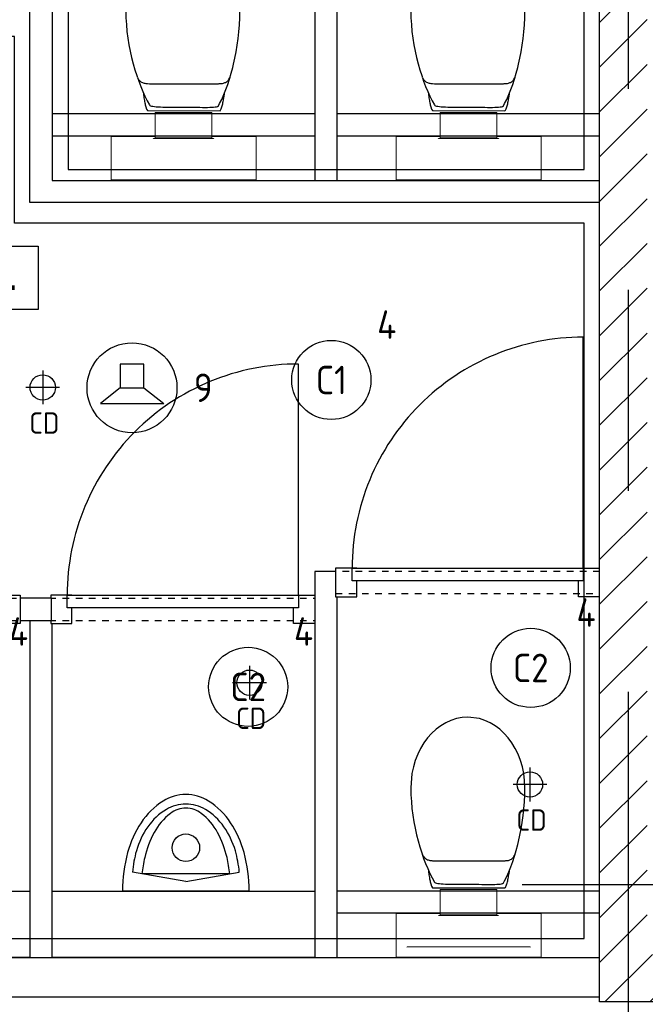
# Model space of a CAD drawing. Header units: millimetres. Extents: x -38032 to 104346, y -31182 to 78566.
# Tile 186 of 213: x 80482 to 82458, y 25471 to 28582. Entities that reach past the tile are written whole.
import ezdxf
from ezdxf.enums import TextEntityAlignment as Align

# ---------------------------------------------------------------- set-up
doc = ezdxf.new("R2010")
doc.units = ezdxf.units.MM
doc.header["$LTSCALE"] = 100
doc.set_wipeout_variables(frame=1)
doc.linetypes.add('PHANTOM', pattern=[63.5, 31.75, -6.35, 6.35, -6.35, 6.35, -6.35])
doc.linetypes.add('STYLE_01', pattern=[0.41664, 0.20828, -0.20836])
for name, color, linetype in [('AB$1A---_ATTRIB035', 8, 'Continuous'), ('AL$1A---_ALGEMEEN', 8, 'Continuous'), ('AL------_MAATV', 200, 'Continuous'), ('AL------_SPARING', 2, 'Continuous'), ('AM$1A---_ARCERING', 8, 'Continuous'), ('BOUWKUNDIG', 8, 'Continuous'), ('EB6421--_ATTRIB', 2, 'Continuous'), ('EL6311--', 3, 'Continuous'), ('EL6421--', 3, 'Continuous'), ('Kastenscheiding', 4, 'PHANTOM'), ('versterkte strook', 7, 'Continuous')]:
    doc.layers.add(name, color=color, linetype=linetype)
doc.styles.add('Arial', font='ARIAL.TTF')
doc.styles.add('BURO-018', font='iso.shx', dxfattribs={"height": 90})
doc.styles.get("Standard").update_dxf_attribs({"font": 'iso.shx'})

# ---------------------------------------------------------------- blocks, each defined once
blk = doc.blocks.new('1115B3A')
at = {"color": 0, "linetype": 'Continuous'}
blk.add_circle((0, 0), 2.5, dxfattribs=at)
at = {"color": 0, "linetype": 'Continuous', "style": 'BURO-018'}
for tag, p in [('E_GKAST', (0, 8)), ('E_GROEP', (0, 5)), ('E_SGROEP', (4.5, 5)), ('E_ARMCODE', (0, 0)), ('E_SLET', (4.5, -1))]:
    blk.add_attdef(tag, text='', height=1.8, dxfattribs=at).set_placement(p, align=Align.MIDDLE)
blk = doc.blocks.new('Centraaldoos')
at = {"color": 1, "linetype": 'Continuous'}
for p, q in [((0, -2), (0, 2)), ((-2, 0), (2, 0))]:
    blk.add_line(p, q, dxfattribs=at)
at = {"color": 0, "linetype": 'Continuous'}
blk.add_circle((0, 0), 1.5, dxfattribs=at)
at = {"color": 0, "linetype": 'Continuous', "style": 'BURO-018'}
blk.add_attdef('AL_POSNR', text='', height=1.8, dxfattribs=at).set_placement((0, 3), align=Align.CENTER)
at = {"color": 0, "linetype": 'Continuous', "style": 'BURO-018', "flags": 1}
blk.add_attdef('AL_OMS', (0, 0), '', height=1.8, dxfattribs=at)
at = {"layer": 'AL------_MAATV', "style": 'BURO-018'}
blk.add_text('CD', height=2.531, rotation=180, dxfattribs=at).set_placement((1.61, 5.48))
blk = doc.blocks.new('E00497')
at = {"color": 0}
for p, q in [((0, 0.75), (1, 2)), ((1, -2), (1, 2)), ((0, 0.75), (-1.5, 0.75)), ((0, -0.75), (0, 0.75)), ((-1.5, -0.75), (0, -0.75)), ((0, -0.75), (1, -2))]:
    blk.add_line(p, q, dxfattribs=at)
blk.add_line((-1.5, 0.75), (-1.5, -0.75))
blk.add_circle((0, 0), 2.841, dxfattribs=at)
at = {"color": 0, "linetype": 'Continuous', "style": 'BURO-018'}
blk.add_attdef('E_TEXT1', text='', height=1.8, dxfattribs=at).set_placement((0, 4.5), align=Align.MIDDLE)
at = {"color": 0, "linetype": 'Continuous', "style": 'BURO-018', "flags": 1}
blk.add_attdef('E_MATCODE', text='', height=1.8, dxfattribs=at).set_placement((0, 0), align=Align.MIDDLE)
blk = doc.blocks.new('toil. 10 top')
at = {"color": 0, "lineweight": 5}
blk.add_wipeout([(-202.38, 176.35), (202.64, 176.35), (202.64, 77.25), (-202.38, 77.25)], dxfattribs=at).dxf.layer = 'AL$1A---_ALGEMEEN'
at = {"color": 0}
blk.add_wipeout([(-126.41, -63.78), (-125.9, -59.46), (-125.39, -54.88), (-124.88, -50.82), (-124.12, -47.01), (-123.61, -42.94), (-123.1, -39.13), (-122.34, -35.57), (-121.58, -32.02), (-120.82, -28.71), (-120.05, -25.66), (-119.29, -22.87), (-118.27, -19.82), (-117.51, -17.28), (-116.5, -14.99), (-113.95, -10.42), (115.23, -9.66), (116.5, -11.69), (117.77, -13.97), (119.04, -16.52), (120.06, -19.31), (121.08, -22.36), (122.09, -25.41), (122.86, -28.71), (123.87, -32.02), (124.64, -36.08), (125.14, -39.64), (125.91, -43.45), (126.67, -47.52), (127.18, -51.33), (127.94, -55.39), (129.46, -63.27)], dxfattribs=at).dxf.layer = 'AL$1A---_ALGEMEEN'
at = {"layer": 'AL$1A---_ALGEMEEN', "color": 0, "lineweight": 5, "flags": 128}
blk.add_lwpolyline([(-202.38, 176.35), (202.64, 176.35), (202.64, 77.25), (-202.38, 77.25), (-202.38, 176.35)], dxfattribs=at)
at = {"layer": 'AL$1A---_ALGEMEEN', "color": 0, "flags": 128}
blk.add_lwpolyline([(-126.41, -63.78), (-125.9, -59.46), (-125.39, -54.88), (-124.88, -50.82), (-124.12, -47.01), (-123.61, -42.94), (-123.1, -39.13), (-122.34, -35.57), (-121.58, -32.02), (-120.82, -28.71), (-120.05, -25.66), (-119.29, -22.87), (-118.27, -19.82), (-117.51, -17.28), (-116.5, -14.99), (-113.95, -10.42), (115.23, -9.66), (116.5, -11.69), (117.77, -13.97), (119.04, -16.52), (120.06, -19.31), (121.08, -22.36), (122.09, -25.41), (122.86, -28.71), (123.87, -32.02), (124.64, -36.08), (125.14, -39.64), (125.91, -43.45), (126.67, -47.52), (127.18, -51.33), (127.94, -55.39), (129.46, -63.27)], dxfattribs=at)
at = {"color": 0, "lineweight": 5}
blk.add_wipeout([(-89.82, 75.21), (89.57, 75.21), (89.57, -4.57), (-89.82, -4.57)], dxfattribs=at).dxf.layer = 'AL$1A---_ALGEMEEN'
at = {"color": 0}
blk.add_wipeout([(-182.05, -326), (-181.8, -304.15), (-180.53, -282.55), (-178.5, -260.95), (-175.96, -239.61), (-172.4, -218.77), (-168.59, -198.19), (-164.01, -177.86), (-159.18, -158.29), (-153.59, -139.24), (-147.75, -120.94), (-141.65, -103.15), (-135.3, -86.65), (-128.69, -70.89), (-121.83, -55.65), (-114.97, -41.42), (-107.86, -28.46), (-106.59, -27.19), (-104.3, -25.92), (-101, -24.9), (-96.93, -24.14), (-92.1, -23.38), (-86.51, -22.87), (-80.16, -22.36), (-73.04, -22.11), (-65.68, -21.85), (-57.29, -21.6), (-48.65, -21.6), (-39.5, -21.6), (-29.85, -21.34), (-19.68, -21.34), (1.41, -21.34), (11.81, -21.34), (22.49, -21.34), (32.4, -21.34), (42.31, -21.09), (51.2, -21.09), (60.09, -20.84), (68.22, -20.84), (76.1, -20.84), (82.96, -21.09), (89.32, -21.34), (95.16, -21.6), (99.99, -22.11), (104.05, -22.87), (107.1, -23.63), (110.66, -25.66), (113.96, -32.52), (120.82, -45.99), (127.43, -60.98), (133.78, -76.74), (139.63, -93.25), (145.47, -110.27), (150.81, -128.31), (155.89, -147.11), (158.18, -156.77), (162.5, -176.33), (166.56, -196.41), (169.86, -216.99), (172.66, -238.34), (174.95, -259.93), (176.73, -281.79), (177.74, -303.64), (178.25, -326), (177.23, -348.87), (174.44, -370.981), (170.12, -392.571), (164.02, -412.651), (156.4, -432.471), (147.25, -450.511), (136.83, -467.791), (125.4, -483.801), (112.44, -498.031), (98.72, -510.981), (83.73, -522.161), (67.97, -531.821), (51.45, -539.191), (34.43, -544.781), (-1.9, -549.101), (-20.19, -548.081), (-38.23, -544.781), (-55.51, -539.191), (-72.03, -531.821), (-87.78, -522.161), (-102.52, -510.981), (-116.5, -498.031), (-129.2, -483.801), (-140.89, -467.791), (-151.31, -450.511), (-160.46, -432.471), (-168.08, -412.651), (-174.18, -392.571), (-178.5, -370.981)], dxfattribs=at).dxf.layer = 'AL$1A---_ALGEMEEN'
at = {"layer": 'AL$1A---_ALGEMEEN', "color": 0}
blk.add_line((460, 0), (-460, 0), dxfattribs=at)
at = {"layer": 'AL$1A---_ALGEMEEN', "color": 0, "lineweight": 5, "flags": 128}
blk.add_lwpolyline([(-89.82, 75.21), (89.57, 75.21), (89.57, -4.57), (-89.82, -4.57), (-89.82, 75.21)], dxfattribs=at)
at = {"layer": 'AL$1A---_ALGEMEEN', "color": 0, "flags": 128}
blk.add_lwpolyline([(-182.05, -326), (-181.8, -304.15), (-180.53, -282.55), (-178.5, -260.95), (-175.96, -239.61), (-172.4, -218.77), (-168.59, -198.19), (-164.01, -177.86), (-159.18, -158.29), (-153.59, -139.24), (-147.75, -120.94), (-141.65, -103.15), (-135.3, -86.65), (-128.69, -70.89), (-121.83, -55.65), (-114.97, -41.42), (-107.86, -28.46), (-106.59, -27.19), (-104.3, -25.92), (-101, -24.9), (-96.93, -24.14), (-92.1, -23.38), (-86.51, -22.87), (-80.16, -22.36), (-73.04, -22.11), (-65.68, -21.85), (-57.29, -21.6), (-48.65, -21.6), (-39.5, -21.6), (-29.85, -21.34), (-19.68, -21.34), (1.41, -21.34), (11.81, -21.34), (22.49, -21.34), (32.4, -21.34), (42.31, -21.09), (51.2, -21.09), (60.09, -20.84), (68.22, -20.84), (76.1, -20.84), (82.96, -21.09), (89.32, -21.34), (95.16, -21.6), (99.99, -22.11), (104.05, -22.87), (107.1, -23.63), (110.66, -25.66), (113.96, -32.52), (120.82, -45.99), (127.43, -60.98), (133.78, -76.74), (139.63, -93.25), (145.47, -110.27), (150.81, -128.31), (155.89, -147.11), (158.18, -156.77), (162.5, -176.33), (166.56, -196.41), (169.86, -216.99), (172.66, -238.34), (174.95, -259.93), (176.73, -281.79), (177.74, -303.64), (178.25, -326), (177.23, -348.87), (174.44, -370.981), (170.12, -392.571), (164.02, -412.651), (156.4, -432.471), (147.25, -450.511), (136.83, -467.791), (125.4, -483.801), (112.44, -498.031), (98.72, -510.981), (83.73, -522.161), (67.97, -531.821), (51.45, -539.191), (34.43, -544.781), (-1.9, -549.101), (-20.19, -548.081), (-38.23, -544.781), (-55.51, -539.191), (-72.03, -531.821), (-87.78, -522.161), (-102.52, -510.981), (-116.5, -498.031), (-129.2, -483.801), (-140.89, -467.791), (-151.31, -450.511), (-160.46, -432.471), (-168.08, -412.651), (-174.18, -392.571), (-178.5, -370.981), (-182.05, -326)], dxfattribs=at)
at = {"color": 0, "lineweight": 5}
for points in [[(-228.05, 208.36), (-228.05, 71.4), (-89.82, 71.4)], [(89.82, 71.4), (229.32, 71.4), (229.32, 208.87)]]:
    blk.add_wipeout(points, dxfattribs=at).dxf.layer = 'AL$1A---_ALGEMEEN'
at = {"color": 0}
blk.add_wipeout([(-145.72, -115.35), (-144.45, -112.56), (-142.92, -110.01), (-141.14, -107.73), (-139.11, -105.19), (-137.08, -103.41), (-134.79, -101.88), (-132.25, -100.36), (-129.71, -99.09), (-127.17, -98.33), (-124.37, -97.31), (-121.83, -96.8), (-119.04, -96.29), (-116.24, -96.04), (-113.45, -95.79), (-107.86, -95.54), (110.66, -95.54), (112.95, -95.79), (115.74, -95.79), (118.28, -96.04), (120.82, -96.04), (123.36, -96.55), (125.91, -97.06), (128.19, -97.82), (130.73, -98.83), (133.02, -99.85), (135.31, -101.12), (137.59, -102.9), (139.63, -104.68), (141.66, -107.22), (143.44, -109.51), (147, -115.35)], dxfattribs=at).dxf.layer = 'AL$1A---_ALGEMEEN'
at = {"layer": 'AL$1A---_ALGEMEEN', "color": 0, "lineweight": 5}
blk.add_line((-228.05, 208.36), (229.32, 208.36), dxfattribs=at)
at = {"layer": 'AL$1A---_ALGEMEEN', "color": 0}
blk.add_line((460, 70), (-460, 70), dxfattribs=at)
at = {"layer": 'AL$1A---_ALGEMEEN', "color": 0, "lineweight": 5, "flags": 128}
for points in [[(-228.05, 208.36), (-228.05, 71.4), (-89.82, 71.4)], [(89.82, 71.4), (229.32, 71.4), (229.32, 208.87)]]:
    blk.add_lwpolyline(points, dxfattribs=at)
at = {"layer": 'AL$1A---_ALGEMEEN', "color": 0, "flags": 128}
blk.add_lwpolyline([(-145.72, -115.35), (-144.45, -112.56), (-142.92, -110.01), (-141.14, -107.73), (-139.11, -105.19), (-137.08, -103.41), (-134.79, -101.88), (-132.25, -100.36), (-129.71, -99.09), (-127.17, -98.33), (-124.37, -97.31), (-121.83, -96.8), (-119.04, -96.29), (-116.24, -96.04), (-113.45, -95.79), (-107.86, -95.54), (110.66, -95.54), (112.95, -95.79), (115.74, -95.79), (118.28, -96.04), (120.82, -96.04), (123.36, -96.55), (125.91, -97.06), (128.19, -97.82), (130.73, -98.83), (133.02, -99.85), (135.31, -101.12), (137.59, -102.9), (139.63, -104.68), (141.66, -107.22), (143.44, -109.51), (147, -115.35)], dxfattribs=at)
blk = doc.blocks.new('urinoir 05 top')
at = {"color": 0}
blk.add_wipeout([(-200, 0), (-200, -1.9), (-200, -3.8), (-200, -5.8), (-199.9, -7.7), (-199.9, -9.6), (-199.9, -11.5), (-199.8, -13.4), (-199.7, -15.4), (-199.7, -17.3), (-199.6, -19.2), (-199.5, -21.1), (-199.4, -23), (-199.3, -25), (-199.2, -26.9), (-199.1, -28.8), (-199, -30.7), (-198.8, -32.6), (-198.7, -34.5), (-198.6, -36.5), (-198.4, -38.4), (-198.2, -40.3), (-198.1, -42.2), (-197.9, -44.1), (-197.7, -46), (-197.5, -47.9), (-197.3, -49.8), (-197.1, -51.8), (-196.9, -53.7), (-196.7, -55.6), (-196.4, -57.5), (-196.2, -59.4), (-195.9, -61.3), (-195.7, -63.2), (-195.4, -65.1), (-195.1, -67), (-194.9, -68.9), (-194.6, -70.8), (-194.3, -72.7), (-194, -74.6), (-193.6, -76.5), (-193.3, -78.4), (-193, -80.3), (-192.7, -82.2), (-192.3, -84.1), (-192, -85.9), (-191.6, -87.8), (-191.2, -89.7), (-190.9, -91.6), (-190.5, -93.5), (-190.1, -95.4), (-189.7, -97.2), (-189.3, -99.1), (-188.9, -101), (-188.4, -102.9), (-188, -104.7), (-187.6, -106.6), (-187.1, -108.5), (-186.7, -110.3), (-186.2, -112.2), (-185.7, -114.1), (-185.3, -115.9), (-184.8, -117.8), (-184.3, -119.6), (-183.8, -121.5), (-183.4, -123.1), (-182.9, -124.6), (-182.5, -126.2), (-182, -127.7), (-181.6, -129.3), (-181.1, -130.8), (-180.6, -132.4), (-180.1, -133.9), (-179.7, -135.5), (-179.2, -137), (-178.7, -138.6), (-178.1, -140.1), (-177.6, -141.6), (-177.1, -143.2), (-176.6, -144.7), (-176, -146.2), (-175.5, -147.7), (-174.9, -149.3), (-174.3, -150.8), (-173.8, -152.3), (-173.2, -153.8), (-172.6, -155.3), (-172, -156.8), (-171.4, -158.3), (-170.8, -159.8), (-170.2, -161.3), (-169.6, -162.8), (-168.9, -164.3), (-168.3, -165.8), (-167.6, -167.3), (-167, -168.8), (-166.3, -170.3), (-165.7, -171.7), (-165, -173.2), (-164.3, -174.7), (-163.6, -176.1), (-162.9, -177.6), (-162.2, -179.1), (-161.5, -180.5), (-160.8, -182), (-160, -183.4), (-159.3, -184.9), (-158.6, -186.3), (-157.8, -187.7), (-157.1, -189.2), (-156.3, -190.6), (-155.5, -192), (-154.8, -193.5), (-154, -194.9), (-153.2, -196.3), (-152.4, -197.7), (-151.6, -199.1), (-150.8, -200.5), (-150, -201.9), (-149.1, -203.3), (-148.3, -204.7), (-147.5, -206.1), (-146.6, -207.5), (-145.8, -208.8), (-144.9, -210.2), (-144.1, -211.6), (-143.2, -213), (-142.3, -214.3), (-141.4, -215.7), (-141.4, -215.7), (-140.6, -217), (-139.7, -218.2), (-138.8, -219.5), (-138, -220.8), (-137.1, -222), (-136.2, -223.3), (-135.3, -224.6), (-134.4, -225.8), (-133.5, -227), (-132.5, -228.3), (-131.6, -229.5), (-130.7, -230.7), (-129.7, -231.9), (-128.8, -233.1), (-127.8, -234.3), (-126.8, -235.5), (-125.8, -236.7), (-124.9, -237.9), (-123.9, -239.1), (-122.9, -240.2), (-121.8, -241.4), (-120.8, -242.6), (-119.8, -243.7), (-118.8, -244.8), (-117.7, -246), (-116.7, -247.1), (-115.6, -248.2), (-114.5, -249.3), (-113.5, -250.4), (-112.4, -251.5), (-111.3, -252.6), (-110.2, -253.7), (-109.1, -254.8), (-108, -255.9), (-106.9, -256.9), (-105.8, -258), (-104.6, -259), (-103.5, -260.1), (-102.4, -261.1), (-101.2, -262.1), (-100, -263.1), (-98.9, -264.1), (-97.7, -265.1), (-96.5, -266.1), (-95.3, -267.1), (-94.2, -268.1), (-93, -269.1), (-91.8, -270), (-90.5, -271), (-89.3, -271.9), (-88.1, -272.8), (-86.9, -273.8), (-85.6, -274.7), (-84.4, -275.6), (-83.2, -276.5), (-81.9, -277.4), (-80.6, -278.3), (-79.4, -279.2), (-78.1, -280), (-76.8, -280.9), (-75.5, -281.8), (-74.3, -282.6), (-73, -283.4), (-71.7, -284.3), (-71.7, -284.3), (-71.6, -284.3), (-70.6, -284.9), (-69.6, -285.5), (-68.6, -286.1), (-67.6, -286.7), (-66.6, -287.3), (-65.5, -287.9), (-64.5, -288.5), (-63.5, -289), (-62.4, -289.6), (-61.4, -290.1), (-60.3, -290.7), (-59.3, -291.2), (-58.2, -291.7), (-57.2, -292.2), (-56.1, -292.7), (-55, -293.2), (-53.9, -293.7), (-52.8, -294.2), (-51.8, -294.6), (-50.7, -295.1), (-49.6, -295.5), (-48.5, -295.9), (-47.4, -296.4), (-46.3, -296.8), (-45.2, -297.2), (-44, -297.6), (-42.9, -298), (-41.8, -298.3), (-40.7, -298.7), (-39.6, -299), (-38.4, -299.4), (-37.3, -299.7), (-36.2, -300), (-35, -300.4), (-33.9, -300.7), (-32.7, -300.9), (-31.6, -301.2), (-30.4, -301.5), (-29.3, -301.8), (-28.1, -302), (-27, -302.3), (-25.8, -302.5), (-24.7, -302.7), (-23.5, -302.9), (-22.3, -303.1), (-21.2, -303.3), (-20, -303.5), (-18.8, -303.7), (-17.7, -303.8), (-16.5, -304), (-15.3, -304.1), (-14.2, -304.3), (-13, -304.4), (-11.8, -304.5), (-10.6, -304.6), (-9.4, -304.7), (-8.3, -304.7), (-7.1, -304.8), (-5.9, -304.9), (-4.7, -304.9), (-3.6, -305), (-2.4, -305), (-1.2, -305), (0, -305), (0, -305), (0, -305), (1.2, -305), (2.4, -305), (3.6, -305), (4.7, -304.9), (5.9, -304.9), (7.1, -304.8), (8.3, -304.7), (9.4, -304.7), (10.6, -304.6), (11.8, -304.5), (13, -304.4), (14.2, -304.3), (15.3, -304.1), (16.5, -304), (17.7, -303.8), (18.8, -303.7), (20, -303.5), (21.2, -303.3), (22.3, -303.1), (23.5, -302.9), (24.7, -302.7), (25.8, -302.5), (27, -302.3), (28.1, -302), (29.3, -301.8), (30.4, -301.5), (31.6, -301.2), (32.7, -300.9), (33.9, -300.7), (35, -300.4), (36.2, -300), (37.3, -299.7), (38.4, -299.4), (39.6, -299), (40.7, -298.7), (41.8, -298.3), (42.9, -298), (44, -297.6), (45.2, -297.2), (46.3, -296.8), (47.4, -296.4), (48.5, -295.9), (49.6, -295.5), (50.7, -295.1), (51.8, -294.6), (52.8, -294.2), (53.9, -293.7), (55, -293.2), (56.1, -292.7), (57.2, -292.2), (58.2, -291.7), (59.3, -291.2), (60.3, -290.7), (61.4, -290.1), (62.4, -289.6), (63.5, -289), (64.5, -288.5), (65.5, -287.9), (66.6, -287.3), (67.6, -286.7), (68.6, -286.1), (69.6, -285.5), (70.6, -284.9), (71.6, -284.3), (71.7, -284.3), (71.7, -284.3), (73, -283.4), (74.3, -282.6), (75.5, -281.8), (76.8, -280.9), (78.1, -280), (79.4, -279.2), (80.6, -278.3), (81.9, -277.4), (83.2, -276.5), (84.4, -275.6), (85.6, -274.7), (86.9, -273.8), (88.1, -272.8), (89.3, -271.9), (90.5, -271), (91.8, -270), (93, -269.1), (94.2, -268.1), (95.3, -267.1), (96.5, -266.1), (97.7, -265.1), (98.9, -264.1), (100, -263.1), (101.2, -262.1), (102.4, -261.1), (103.5, -260.1), (104.6, -259), (105.8, -258), (106.9, -256.9), (108, -255.9), (109.1, -254.8), (110.2, -253.7), (111.3, -252.6), (112.4, -251.5), (113.5, -250.4), (114.5, -249.3), (115.6, -248.2), (116.7, -247.1), (117.7, -246), (118.8, -244.8), (119.8, -243.7), (120.8, -242.6), (121.8, -241.4), (122.9, -240.2), (123.9, -239.1), (124.9, -237.9), (125.8, -236.7), (126.8, -235.5), (127.8, -234.3), (128.8, -233.1), (129.7, -231.9), (130.7, -230.7), (131.6, -229.5), (132.5, -228.3), (133.5, -227), (134.4, -225.8), (135.3, -224.6), (136.2, -223.3), (137.1, -222), (138, -220.8), (138.8, -219.5), (139.7, -218.2), (140.6, -217), (141.4, -215.7), (141.4, -215.7), (142.3, -214.3), (143.2, -213), (144.1, -211.6), (144.9, -210.2), (145.8, -208.8), (146.6, -207.5), (147.5, -206.1), (148.3, -204.7), (149.1, -203.3), (150, -201.9), (150.8, -200.5), (151.6, -199.1), (152.4, -197.7), (153.2, -196.3), (154, -194.9), (154.8, -193.5), (155.5, -192), (156.3, -190.6), (157.1, -189.2), (157.8, -187.7), (158.6, -186.3), (159.3, -184.9), (160, -183.4), (160.8, -182), (161.5, -180.5), (162.2, -179.1), (162.9, -177.6), (163.6, -176.1), (164.3, -174.7), (165, -173.2), (165.7, -171.7), (166.3, -170.3), (167, -168.8), (167.6, -167.3), (168.3, -165.8), (168.9, -164.3), (169.6, -162.8), (170.2, -161.3), (170.8, -159.8), (171.4, -158.3), (172, -156.8), (172.6, -155.3), (173.2, -153.8), (173.8, -152.3), (174.3, -150.8), (174.9, -149.3), (175.5, -147.7), (176, -146.2), (176.6, -144.7), (177.1, -143.2), (177.6, -141.6), (178.1, -140.1), (178.7, -138.6), (179.2, -137), (179.7, -135.5), (180.1, -133.9), (180.6, -132.4), (181.1, -130.8), (181.6, -129.3), (182, -127.7), (182.5, -126.2), (182.9, -124.6), (183.4, -123.1), (183.8, -121.5), (184.3, -119.6), (184.8, -117.8), (185.3, -115.9), (185.7, -114.1), (186.2, -112.2), (186.7, -110.3), (187.1, -108.5), (187.6, -106.6), (188, -104.7), (188.4, -102.9), (188.9, -101), (189.3, -99.1), (189.7, -97.2), (190.1, -95.4), (190.5, -93.5), (190.9, -91.6), (191.2, -89.7), (191.6, -87.8), (192, -85.9), (192.3, -84.1), (192.7, -82.2), (193, -80.3), (193.3, -78.4), (193.6, -76.5), (194, -74.6), (194.3, -72.7), (194.6, -70.8), (194.9, -68.9), (195.1, -67), (195.4, -65.1), (195.7, -63.2), (195.9, -61.3), (196.2, -59.4), (196.4, -57.5), (196.7, -55.6), (196.9, -53.7), (197.1, -51.8), (197.3, -49.8), (197.5, -47.9), (197.7, -46), (197.9, -44.1), (198.1, -42.2), (198.2, -40.3), (198.4, -38.4), (198.6, -36.5), (198.7, -34.5), (198.8, -32.6), (199, -30.7), (199.1, -28.8), (199.2, -26.9), (199.3, -25), (199.4, -23), (199.5, -21.1), (199.6, -19.2), (199.7, -17.3), (199.7, -15.4), (199.8, -13.4), (199.9, -11.5), (199.9, -9.6), (199.9, -7.7), (200, -5.8), (200, -3.8), (200, -1.9), (200, 0)], dxfattribs=at).dxf.layer = 'AL$1A---_ALGEMEEN'
at = {"layer": 'AL$1A---_ALGEMEEN', "color": 0}
for p, q in [((142.5, 0), (-200, 0)), ((-200, 0), (200, 0)), ((0, -30), (-168.7, -60)), ((0, -30), (168.7, -60)), ((-138.6, -54.6), (138.6, -54.6))]:
    blk.add_line(p, q, dxfattribs=at)
at = {"layer": 'AL$1A---_ALGEMEEN', "color": 0, "flags": 128}
for points in [[(-200, 0, 0.066414), (-183.8, -121.5, 0.078981), (-141.4, -215.7), (-141.4, -215.7, 0.107125), (-71.7, -284.3), (-71.7, -284.3), (-71.6, -284.3, 0.141741), (0, -305), (0, -305), (0, -305, 0.141741), (71.6, -284.3), (71.7, -284.3), (71.7, -284.3, 0.107125), (141.4, -215.7), (141.4, -215.7, 0.078974), (183.8, -121.5, 0.066411), (200, 0)], [(-168.7, -60), (-168.7, -60, 0.048607), (-156.3, -127.2), (-156.3, -127.2, 0.081914), (-120.2, -203.2, 0.106907), (-61.5, -258), (-61.5, -258, 0.135353), (0, -275), (0, -275), (0, -275, 0.135353), (61.5, -258), (61.5, -258, 0.106909), (120.2, -203.2, 0.081926), (156.3, -127.2), (156.3, -127.2, 0.048607), (168.7, -60), (168.7, -60)], [(-138.6, -54.6), (-138.6, -54.7, 0.026724), (-130, -105.5), (-130, -105.5, 0.069012), (-100.2, -185.2, 0.10577), (-48.8, -245.4), (-48.8, -245.4, 0.164787), (0, -261.9), (0, -261.9), (0, -261.9, 0.164787), (48.8, -245.4), (48.8, -245.4, 0.105783), (100.2, -185.2), (100.2, -185.2, 0.068952), (130, -105.5), (130, -105.5, 0.026825), (138.6, -54.6)]]:
    blk.add_lwpolyline(points, format="xyb", dxfattribs=at)
at = {"layer": 'AL$1A---_ALGEMEEN', "color": 0}
blk.add_circle((0, -136.9), 43.5, dxfattribs=at)
blk = doc.blocks.new('Group-73')
at = {"color": 0}
for points in [[(0, -6145), (838, -6145), (838, -6355), (0, -6355)], [(900, -6145), (1738, -6145), (1738, -6355), (900, -6355)], [(1792, -6145), (2630, -6145), (2630, -6355), (1792, -6355)]]:
    blk.add_wipeout(points, dxfattribs=at).dxf.layer = 'AL$1A---_ALGEMEEN'
at = {"layer": 'AL$1A---_ALGEMEEN', "color": 0}
for points in [[(0, -6145), (838, -6145), (838, -6355), (0, -6355)], [(900, -6145), (1738, -6145), (1738, -6355), (900, -6355)], [(1792, -6145), (2630, -6145), (2630, -6355), (1792, -6355)]]:
    blk.add_lwpolyline(points, close=True, dxfattribs=at)
at = {"layer": 'AL$1A---_ALGEMEEN', "color": 0, "xscale": -1, "rotation": 180}
for p in [(407.5, -6145), (1307.5, -6145)]:
    blk.add_blockref('urinoir 05 top', p, dxfattribs=at)
at = {"layer": 'AL$1A---_ALGEMEEN', "color": 0, "rotation": 180}
blk.add_blockref('urinoir 05 top', (2222.5, -6145), dxfattribs=at)
blk = doc.blocks.new('32x_hout-mk 809-p')
at = {"color": 0}
for points in [[(-20.7, -167), (-20.7, -100), (-110.7, -100), (-110.7, -167)], [(-110.7, -867), (-20.7, -867), (-20.7, -934), (-110.7, -934)]]:
    blk.add_wipeout(points, dxfattribs=at).dxf.layer = 'AL$1A---_ALGEMEEN'
at = {"layer": 'AL$1A---_ALGEMEEN', "color": 0}
for points in [[(-20.7, -167), (-20.7, -100), (-110.7, -100), (-110.7, -167)], [(709.1, -864.1), (708.4, -846.2), (707.3, -828.3), (705.8, -810.4), (703.8, -792.6), (701.4, -774.9), (698.5, -757.2), (695.3, -739.6), (691.6, -722.1), (687.4, -704.6), (682.8, -687.3), (677.9, -670.1), (672.4, -653), (666.6, -636.1), (660.4, -619.3), (653.7, -602.6), (646.7, -586.2), (639.2, -569.9), (631.3, -553.8), (623.1, -537.9), (614.5, -522.2), (605.4, -506.7), (596, -491.5), (586.3, -476.4), (576.1, -461.7), (565.6, -447.1), (554.8, -432.9), (543.6, -418.9), (532.1, -405.2), (520.2, -391.8), (508, -378.6), (495.5, -365.8), (482.7, -353.3), (469.5, -341.1), (456.1, -329.2), (442.4, -317.7), (428.4, -306.5), (414.2, -295.7), (399.6, -285.2), (384.9, -275), (369.8, -265.3), (354.6, -255.9), (339.1, -246.8), (323.4, -238.2), (307.5, -229.9), (291.4, -222.1), (275.1, -214.6), (258.7, -207.6), (242, -200.9), (225.2, -194.7), (208.3, -188.8), (191.2, -183.4), (174, -178.4), (156.7, -173.9), (139.2, -169.7), (121.7, -166), (104.1, -162.7), (86.4, -159.9), (68.7, -157.5), (50.8, -155.5), (33, -154), (15.1, -152.9), (-2.8, -152.2), (-20.7, -152), (-20.7, -882), (709.3, -882)], [(-110.7, -867), (-20.7, -867), (-20.7, -934), (-110.7, -934)]]:
    blk.add_lwpolyline(points, close=True, dxfattribs=at)
at = {"color": 0}
blk.add_wipeout([(-60.7, -152), (-20.7, -152), (-20.7, -882), (-60.7, -882)], dxfattribs=at).dxf.layer = 'AL$1A---_ALGEMEEN'
at = {"layer": 'AL$1A---_ALGEMEEN', "color": 0}
blk.add_lwpolyline([(-60.7, -152), (-20.7, -152), (-20.7, -882), (-60.7, -882)], close=True, dxfattribs=at)
blk = doc.blocks.new('32x_hout-mk 809s-p')
at = {"color": 0}
for points in [[(-20.7, -167), (-20.7, -100), (-110.7, -100), (-110.7, -167)], [(-110.7, -867), (-20.7, -867), (-20.7, -934), (-110.7, -934)]]:
    blk.add_wipeout(points, dxfattribs=at).dxf.layer = 'AL$1A---_ALGEMEEN'
at = {"layer": 'AL$1A---_ALGEMEEN', "color": 0}
for points in [[(-20.7, -167), (-20.7, -100), (-110.7, -100), (-110.7, -167)], [(709.1, -864.1), (708.4, -846.2), (707.3, -828.3), (705.8, -810.4), (703.8, -792.6), (701.4, -774.9), (698.5, -757.2), (695.3, -739.6), (691.6, -722.1), (687.4, -704.6), (682.8, -687.3), (677.9, -670.1), (672.4, -653), (666.6, -636.1), (660.4, -619.3), (653.7, -602.6), (646.7, -586.2), (639.2, -569.9), (631.3, -553.8), (623.1, -537.9), (614.5, -522.2), (605.4, -506.7), (596, -491.5), (586.3, -476.4), (576.1, -461.7), (565.6, -447.1), (554.8, -432.9), (543.6, -418.9), (532.1, -405.2), (520.2, -391.8), (508, -378.6), (495.5, -365.8), (482.7, -353.3), (469.5, -341.1), (456.1, -329.2), (442.4, -317.7), (428.4, -306.5), (414.2, -295.7), (399.6, -285.2), (384.9, -275), (369.8, -265.3), (354.6, -255.9), (339.1, -246.8), (323.4, -238.2), (307.5, -229.9), (291.4, -222.1), (275.1, -214.6), (258.7, -207.6), (242, -200.9), (225.2, -194.7), (208.3, -188.8), (191.2, -183.4), (174, -178.4), (156.7, -173.9), (139.2, -169.7), (121.7, -166), (104.1, -162.7), (86.4, -159.9), (68.7, -157.5), (50.8, -155.5), (33, -154), (15.1, -152.9), (-2.8, -152.2), (-20.7, -152), (-20.7, -882), (709.3, -882)], [(-110.7, -867), (-20.7, -867), (-20.7, -934), (-110.7, -934)]]:
    blk.add_lwpolyline(points, close=True, dxfattribs=at)
at = {"color": 0}
blk.add_wipeout([(-60.7, -152), (-20.7, -152), (-20.7, -882), (-60.7, -882)], dxfattribs=at).dxf.layer = 'AL$1A---_ALGEMEEN'
at = {"layer": 'AL$1A---_ALGEMEEN', "color": 0}
blk.add_lwpolyline([(-60.7, -152), (-20.7, -152), (-20.7, -882), (-60.7, -882)], close=True, dxfattribs=at)
blk = doc.blocks.new('toiletgroep 10x')
at = {"layer": 'AL$1A---_ALGEMEEN', "color": 0, "xscale": -1}
for name, p, rotation in [('toil. 10 top', (2215.1, -3690), 180), ('32x_hout-mk 809s-p', (1799, -5189.3), 270), ('toil. 10 top', (3115.1, -6145), 180)]:
    blk.add_blockref(name, p, dxfattribs=dict(at, rotation=rotation))
at = {"layer": 'AL$1A---_ALGEMEEN', "color": 0}
blk.add_blockref('Group-73', (0, 0), dxfattribs=at)
at = {"layer": 'AL$1A---_ALGEMEEN', "color": 0, "xscale": -1, "rotation": 180}
blk.add_blockref('toil. 10 top', (3115.1, -3690), dxfattribs=at)
at = {"color": 0}
for points in [[(2700, -6355), (2700, -5866), (2700, -5202.8), (2700, -5135), (2630, -5135), (2630, -5280.2), (2630, -5348), (2630, -5648.2), (2630, -6355)], [(1730, -6355), (1800, -6355), (1800, -5497.1), (1800, -5352.5), (1800, -5285), (1730, -5285), (1730, -5352.5), (1730, -5603.1)]]:
    blk.add_wipeout(points, dxfattribs=at).dxf.layer = 'AL$1A---_ALGEMEEN'
at = {"layer": 'AL$1A---_ALGEMEEN', "color": 0}
for points in [[(2700, -6355), (2700, -5866), (2700, -5202.8), (2700, -5135), (2630, -5135), (2630, -5280.2), (2630, -5348), (2630, -5648.2), (2630, -6355)], [(1730, -6355), (1800, -6355), (1800, -5497.1), (1800, -5352.5), (1800, -5285), (1730, -5285), (1730, -5352.5), (1730, -5603.1)]]:
    blk.add_lwpolyline(points, close=True, dxfattribs=at)
at = {"color": 0}
blk.add_wipeout([(3530, -3970), (1730, -3970), (1730, -2610), (1831, -2610), (1831, -2680), (1800, -2680), (1800, -3900), (3530, -3900)], dxfattribs=at).dxf.layer = 'AL$1A---_ALGEMEEN'
at = {"layer": 'AL$1A---_ALGEMEEN', "color": 0}
blk.add_lwpolyline([(3530, -3970), (1730, -3970), (1730, -2610), (1831, -2610), (1831, -2680), (1800, -2680), (1800, -3900), (3530, -3900)], close=True, dxfattribs=at)
at = {"layer": 'AL$1A---_ALGEMEEN', "color": 0, "rotation": 90}
for p in [(2595.5, -5104.3), (1695.8, -5189.3)]:
    blk.add_blockref('32x_hout-mk 809-p', p, dxfattribs=at)
at = {"color": 0}
blk.add_wipeout([(0, -6355), (3530, -6355), (3530, -6480), (0, -6480)], dxfattribs=at).dxf.layer = 'AL$1A---_ALGEMEEN'
at = {"layer": 'AL$1A---_ALGEMEEN', "color": 0, "linetype": 'STYLE_01'}
for p, q in [((0, -5219.9), (2629.8, -5220)), ((0, -5289.9), (2629.8, -5290))]:
    blk.add_line(p, q, dxfattribs=at)
blk.add_lwpolyline([(3529.5, -5135), (2695.5, -5135), (2695.5, -5205), (3529.5, -5205)], close=True, dxfattribs=at)
at = {"layer": 'AL$1A---_ALGEMEEN', "color": 0}
blk.add_lwpolyline([(0, -6355), (3530, -6355), (3530, -6480), (0, -6480)], close=True, dxfattribs=at)
at = {"color": 0}
blk.add_wipeout([(2700, -2689.1), (2630, -2689.1), (2630, -2756.3), (2630, -3900), (2700, -3900), (2700, -2756.3)], dxfattribs=at).dxf.layer = 'AL$1A---_ALGEMEEN'
at = {"layer": 'AL$1A---_ALGEMEEN', "color": 0}
blk.add_lwpolyline([(2700, -2689.1), (2630, -2689.1), (2630, -2756.3), (2630, -3900), (2700, -3900), (2700, -2756.3)], close=True, dxfattribs=at)
at = {"color": 0}
blk.add_wipeout([(1798, -5220), (1699, -5220), (1699, -5290), (1798, -5290)], dxfattribs=at).dxf.layer = 'AL$1A---_ALGEMEEN'
at = {"layer": 'AL$1A---_ALGEMEEN', "color": 0}
blk.add_lwpolyline([(1798, -5220), (1699, -5220), (1699, -5290), (1798, -5290)], close=True, dxfattribs=at)
blk = doc.blocks.new('ruimtenummer')
at = {"layer": 'AL$1A---_ALGEMEEN', "color": 0, "flags": 1}
for tag, p in [('peil', (-450, -397.1)), ('onderdeel', (-450, -669.8))]:
    blk.add_attdef(tag, p, '', height=151.5, dxfattribs=at)
at = {"color": 0}
blk.add_wipeout([(-450, 100), (450, 100), (450, -100), (-450, -100)], dxfattribs=at).dxf.layer = 'AL$1A---_ALGEMEEN'
at = {"layer": 'AL$1A---_ALGEMEEN', "color": 0}
blk.add_lwpolyline([(-450, 100), (450, 100), (450, -100), (-450, -100)], close=True, dxfattribs=at)
at = {"layer": 'AL$1A---_ALGEMEEN', "color": 0, "style": 'Arial'}
blk.add_attdef('ruimtenummer', text='', height=151.5, dxfattribs=at).set_placement((0, 78), align=Align.TOP_CENTER)
blk = doc.blocks.new('Group-96')
at = {"color": 0}
blk.add_wipeout([(26352.8, 3400), (26352.8, 3250), (26102.3, 3250), (26102.3, -2945), (26352.8, -2945), (26352.8, -3095), (26102.3, -3095), (25952.3, -3095), (25952.3, 3400), (26102.3, 3400)], dxfattribs=at).dxf.layer = 'AL$1A---_ALGEMEEN'
at = {"layer": 'AM$1A---_ARCERING', "linetype": 'Continuous', "lineweight": 5}
h = blk.add_hatch(dxfattribs=at)
h.set_pattern_fill('KALKZANDSTEEN', color=256, style=0, pattern_type=2)
h.set_pattern_definition([(45, (0, 0), (70.71068, -70.71068), [])])
h.paths.add_polyline_path([(26102.3, -3095), (25952.3, -3095), (25952.3, 3400), (26102.3, 3400), (26602.3, 3400), (26752.3, 3400), (26752.3, -3095), (26602.3, -3095)])
h.paths.add_polyline_path([(26102.3, 3250), (26102.3, -2945), (26602.3, -2945), (26602.3, 3250)], flags=16)
at = {"layer": 'AL$1A---_ALGEMEEN', "color": 0, "flags": 128}
blk.add_lwpolyline([(26102.3, -3095), (25952.3, -3095), (25952.3, 3400), (26102.3, 3400), (26602.3, 3400), (26752.3, 3400), (26752.3, -3095), (26602.3, -3095)], close=True, dxfattribs=at)
blk = doc.blocks.new('200254 W 212 3 04-12-2007')
at = {"layer": 'AL$1A---_ALGEMEEN'}
blk.add_blockref('toiletgroep 10x', (42586.2, 6987.4), dxfattribs=at)
blk.add_lwpolyline([(42637, 6787.4), (42637, 3712.4), (44437, 3712.4), (44437, 3122.4), (46067, 3122.4), (46067, 6787.4), (42637, 6787.4)], dxfattribs=at)
blk.add_blockref('Group-96', (20163, 3587.4), dxfattribs=at)
ref = blk.add_blockref('ruimtenummer', (43892.3, 2780), dxfattribs=at)
ref.add_attrib('ruimtenummer', 'M2.09/4', dxfattribs={"layer": 'AB$1A---_ATTRIB035', "height": 151.52, "style": 'Arial'}).set_placement((43892.3, 2858), align=Align.TOP_CENTER)
blk.add_lwpolyline([(42637, 3542.4), (42637, 692.4), (46067, 692.4), (46067, 2952.4), (44267, 2952.4), (44267, 3542.4), (42637, 3542.4)], dxfattribs=at)

msp = doc.modelspace()

# ---------------------------------------------------------------- block references
at = {"layer": 'BOUWKUNDIG'}
msp.add_blockref('200254 W 212 3 04-12-2007', (36198, 24986.5), dxfattribs=at)

# ---------------------------------------------------------------- next in the draw order: linework, layer by layer
at = {"layer": 'Kastenscheiding'}
msp.add_line((82404.5, 23283), (82404.5, 31908.6), dxfattribs=at)
at = {"layer": 'versterkte strook'}
msp.add_line((82069.1, 25850), (100596.1, 25850), dxfattribs=at)

# ---------------------------------------------------------------- next in the draw order: block references
at = {"layer": 'AL------_SPARING', "xscale": 26.66666666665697, "yscale": 26.66666666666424, "zscale": 26.66666666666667, "rotation": 180}
for p in [(80554.7, 27419.9), (81207.8, 26487.1), (82093.4, 26165.6)]:
    msp.add_blockref('Centraaldoos', p, dxfattribs=at)
at = {"layer": 'EL6311--'}
ref = msp.add_blockref('1115B3A', (81466.1, 27443.5), dxfattribs=dict(at, xscale=50, yscale=50, zscale=50))
ref.add_attrib('E_ARMCODE', 'C1', dxfattribs={"layer": '0', "color": 1, "linetype": 'Continuous', "height": 90, "style": 'BURO-018'}).set_placement((81466.1, 27443.5), align=Align.MIDDLE)
ref.add_attrib('E_GROEP', '4', dxfattribs={"layer": '0', "color": 1, "linetype": 'Continuous', "height": 90, "style": 'BURO-018'}).set_placement((81641.1, 27618.5), align=Align.MIDDLE)
ref = msp.add_blockref('1115B3A', (82095.7, 26533.9), dxfattribs=dict(at, xscale=50, yscale=50, zscale=50))
ref.add_attrib('E_ARMCODE', 'C2', dxfattribs={"layer": '0', "color": 1, "linetype": 'Continuous', "height": 90, "style": 'BURO-018'}).set_placement((82095.7, 26533.9), align=Align.MIDDLE)
ref.add_attrib('E_GROEP', '4', dxfattribs={"layer": '0', "color": 1, "linetype": 'Continuous', "height": 90, "style": 'BURO-018'}).set_placement((82270.7, 26708.9), align=Align.MIDDLE)
ref = msp.add_blockref('1115B3A', (80303.4, 26474), dxfattribs=dict(at, xscale=50, yscale=50, zscale=50))
ref.add_attrib('E_ARMCODE', 'C2', dxfattribs={"layer": '0', "color": 1, "linetype": 'Continuous', "height": 90, "style": 'BURO-018'}).set_placement((80303.4, 26474), align=Align.MIDDLE)
ref.add_attrib('E_GROEP', '4', dxfattribs={"layer": '0', "color": 1, "linetype": 'Continuous', "height": 90, "style": 'BURO-018'}).set_placement((80478.4, 26649), align=Align.MIDDLE)
ref = msp.add_blockref('1115B3A', (81203.4, 26474), dxfattribs=dict(at, xscale=50, yscale=50, zscale=50))
ref.add_attrib('E_ARMCODE', 'C2', dxfattribs={"layer": '0', "color": 1, "linetype": 'Continuous', "height": 90, "style": 'BURO-018'}).set_placement((81203.4, 26474), align=Align.MIDDLE)
ref.add_attrib('E_GROEP', '4', dxfattribs={"layer": '0', "color": 1, "linetype": 'Continuous', "height": 90, "style": 'BURO-018'}).set_placement((81378.4, 26649), align=Align.MIDDLE)
at = {"layer": 'EL6421--'}
ref = msp.add_blockref('E00497', (80836.6, 27418.8), dxfattribs=dict(at, xscale=50, yscale=50, zscale=50, rotation=270))
ref.add_attrib('E_TEXT1', '9', dxfattribs={"layer": 'EB6421--_ATTRIB', "color": 1, "linetype": 'Continuous', "height": 90, "style": 'BURO-018'}).set_placement((81061.6, 27418.8), align=Align.MIDDLE)

doc.saveas('drawing.dxf')
